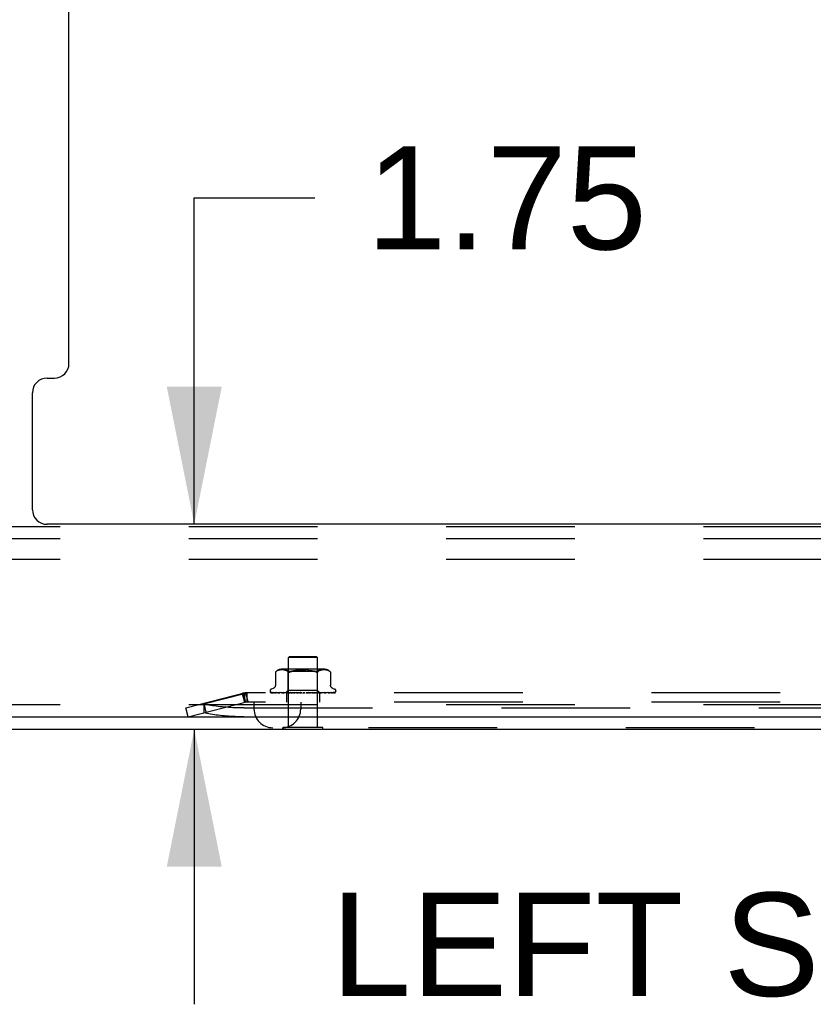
# Model space of a CAD drawing. Header units: inches. Extents: x 0 to 200, y 0 to 129.
# Tile 2 of 43: x 25 to 32, y 6 to 14. Entities that reach past the tile are written whole.
import ezdxf

# ---------------------------------------------------------------- set-up
doc = ezdxf.new("R2010")
doc.units = ezdxf.units.IN
doc.header["$LTSCALE"] = 11
doc.header["$MEASUREMENT"] = 0
doc.linetypes.add('HIDDEN', pattern=[0.2, 0.1, -0.1])
doc.layers.get('0').update_dxf_attribs({"linetype": 'CONTINUOUS'})
doc.layers.add('DEFAULT_2', color=8, linetype='HIDDEN')
doc.layers.add('DIMENSIONS', color=7, linetype='CONTINUOUS')
doc.styles.get("Standard").update_dxf_attribs({"font": 'arial.ttf'})
doc.dimstyles.new('DIMSTYLE_1', dxfattribs={"dimtxt": 0.882353, "dimasz": 1.176471, "dimexe": 0.09, "dimexo": 0.07, "dimgap": 0.0375, "dimtad": 0, "dimtih": 1, "dimtoh": 1, "dimzin": 4, "dimdsep": 46, "dimtxsty": 'Standard', "dimblk": '_FILLED', "dimblk1": '_FILLED', "dimblk2": '_FILLED', "dimcen": 0.09, "dimazin": 1, "dimtfac": 1, "dimtdec": 3, "dimtofl": 0, "dimtmove": 0, "dimatfit": 3, "dimldrblk": '_FILLED', "dimfxl": 0, "dimtolj": 1, "dimtzin": 4, "dimarcsym": 0})

# ---------------------------------------------------------------- blocks, each defined once
blk = doc.blocks.new('_FILLED')
at = {"color": 0, "linetype": 'ByBlock'}
blk.add_solid([(0, 0), (-1, 0.2), (-1, -0.2)], dxfattribs=at)
blk = doc.blocks.new('*D14')
at = {"layer": 'DIMENSIONS', "color": 2, "linetype": 'Continuous'}
for p, q in [((26.7432, 9.9598), (26.7432, 12.7507)), ((26.7432, 12.7507), (27.7727, 12.7507)), ((26.7432, 8.2098), (26.7432, 5.8569))]:
    blk.add_line(p, q, dxfattribs=at)
at = {"layer": 'DIMENSIONS', "color": 2, "linetype": 'Continuous', "xscale": 1.1764705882, "yscale": 1.1764705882, "zscale": 1.1764705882}
for p, rotation in [((26.7432, 9.9598), 270), ((26.7432, 8.2098), 90)]:
    blk.add_blockref('_FILLED', p, dxfattribs=dict(at, rotation=rotation))
at = {"layer": 'DIMENSIONS', "color": 2, "linetype": 'Continuous', "insert": (28.2138, 13.1919), "char_height": 0.88235, "width": 2.39777, "attachment_point": 1, "line_spacing_factor": 0.9}
blk.add_mtext('1.75', dxfattribs=at)
blk = doc.blocks.new('*D16')
at = {"layer": 'DIMENSIONS', "color": 2, "linetype": 'Continuous'}
for p, q in [((24.9224, 36.1147), (24.9224, 39.9712)), ((23.6724, 38.9124), (21.073, 38.9124)), ((24.9224, 38.9124), (27.2754, 38.9124))]:
    blk.add_line(p, q, dxfattribs=at)
at = {"layer": 'DIMENSIONS', "color": 2, "linetype": 'Continuous', "xscale": 1.1764705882, "yscale": 1.1764705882, "zscale": 1.1764705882}
blk.add_blockref('_FILLED', (23.6724, 38.9124), dxfattribs=at)
at = {"layer": 'DIMENSIONS', "color": 2, "linetype": 'Continuous', "xscale": 1.1764705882, "yscale": 1.1764705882, "zscale": 1.1764705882, "rotation": 180}
blk.add_blockref('_FILLED', (24.9224, 38.9124), dxfattribs=at)
at = {"layer": 'DIMENSIONS', "color": 2, "linetype": 'Continuous', "insert": (20.6319, 39.3536), "char_height": 0.88235, "width": 2.39777, "attachment_point": 3, "line_spacing_factor": 0.9}
blk.add_mtext('1.25\\Ptyp.', dxfattribs=at)

msp = doc.modelspace()

# ---------------------------------------------------------------- linework, layer by layer
at = {"color": 3, "linetype": 'Continuous'}
for p, q in [((25.6724, 11.3348), (25.6724, 34.6661)), ((25.4854, 11.2098), (25.5474, 11.2098)), ((25.3604, 10.0848), (25.3604, 11.0848)), ((39.8594, 9.9598), (25.4854, 9.9598)), ((23.7394, 8.3138), (41.6724, 8.3138)), ((23.7244, 8.2098), (41.6204, 8.2098))]:
    msp.add_line(p, q, dxfattribs=at)
at = {"color": 7, "linetype": 'Continuous'}
for p, q in [((27.5039, 8.2058), (27.5039, 8.2098)), ((27.8409, 8.2058), (27.5039, 8.2058)), ((27.8409, 8.2058), (27.8409, 8.2098))]:
    msp.add_line(p, q, dxfattribs=at)
at = {"color": 3, "linetype": 'Continuous'}
for centre, start, end in [((25.5474, 11.3348), 270, 360), ((25.4854, 11.0848), 90, 180), ((25.4854, 10.0848), 180, 270)]:
    msp.add_arc(centre, 0.125, start, end, dxfattribs=at)
at = {"layer": 'DEFAULT_2', "color": 8, "linetype": 'HIDDEN'}
for p, q in [((38.7974, 9.9388), (23.7974, 9.9388)), ((38.7974, 9.8348), (23.7974, 9.8348)), ((38.7974, 9.6578), (23.7974, 9.6578)), ((27.5584, 8.8308), (27.5484, 8.8208)), ((27.7964, 8.8208), (27.5484, 8.8208)), ((27.5484, 8.2238), (27.5484, 8.8208)), ((27.5584, 8.8308), (27.7864, 8.8308)), ((27.7864, 8.8308), (27.7964, 8.8208)), ((27.7964, 8.2238), (27.7964, 8.8208)), ((27.4364, 8.6965), (27.437, 8.697)), ((27.4364, 8.6965), (27.4364, 8.5839)), ((27.4374, 8.6974), (27.4368, 8.6968)), ((27.4387, 8.6985), (27.4403, 8.6999)), ((27.4403, 8.6999), (27.439, 8.6988)), ((27.4403, 8.6999), (27.4453, 8.7035)), ((27.4557, 8.7091), (27.4504, 8.7066)), ((27.4612, 8.7111), (27.4557, 8.7091)), ((27.4666, 8.7126), (27.4611, 8.7111)), ((27.472, 8.7137), (27.4665, 8.7126)), ((27.4773, 8.7145), (27.4719, 8.7137)), ((27.4824, 8.715), (27.4772, 8.7144)), ((27.4874, 8.7152), (27.4823, 8.7149)), ((27.4922, 8.7153), (27.4873, 8.7152)), ((27.497, 8.7152), (27.4921, 8.7153)), ((27.852, 8.7208), (27.4929, 8.7208)), ((27.5018, 8.7149), (27.4969, 8.7152)), ((27.5068, 8.7145), (27.5018, 8.7149)), ((27.5119, 8.7137), (27.5068, 8.7145)), ((27.5173, 8.7126), (27.5119, 8.7137)), ((27.5229, 8.7111), (27.5173, 8.7126)), ((27.5284, 8.7091), (27.5228, 8.7111)), ((27.5472, 8.7008), (27.5272, 8.7208)), ((27.5338, 8.7066), (27.5283, 8.7091)), ((27.7977, 8.7008), (27.5472, 8.7008)), ((27.5472, 8.5378), (27.5472, 8.7008)), ((27.7236, 8.7125), (27.7354, 8.7109)), ((27.7467, 8.7087), (27.7354, 8.7109)), ((27.7977, 8.7008), (27.8177, 8.7208)), ((27.7977, 8.5378), (27.7977, 8.7008)), ((27.8011, 8.6999), (27.806, 8.7035)), ((27.8111, 8.7066), (27.806, 8.7035)), ((27.8165, 8.7091), (27.8111, 8.7066)), ((27.8221, 8.7111), (27.8165, 8.7091)), ((27.8276, 8.7126), (27.822, 8.7111)), ((27.833, 8.7137), (27.8275, 8.7126)), ((27.8381, 8.7145), (27.8329, 8.7137)), ((27.8431, 8.7149), (27.8381, 8.7145)), ((27.848, 8.7152), (27.8431, 8.7149)), ((27.8528, 8.7153), (27.8479, 8.7152)), ((27.8576, 8.7152), (27.8527, 8.7153)), ((27.8626, 8.7149), (27.8575, 8.7152)), ((27.8677, 8.7144), (27.8625, 8.715)), ((27.873, 8.7137), (27.8676, 8.7145)), ((27.8783, 8.7126), (27.8729, 8.7137)), ((27.8838, 8.7111), (27.8783, 8.7126)), ((27.8892, 8.7091), (27.8837, 8.7111)), ((27.8945, 8.7066), (27.8891, 8.7091)), ((27.9084, 8.6966), (27.9085, 8.6965)), ((27.9085, 8.6965), (27.9085, 8.5839)), ((26.6724, 8.3898), (27.1803, 8.5208)), ((26.8244, 8.424), (27.1725, 8.5138)), ((27.153, 8.5138), (27.1725, 8.4383)), ((27.161, 8.5159), (27.1805, 8.4403)), ((27.1725, 8.5138), (27.1725, 8.4383)), ((27.1803, 8.5208), (27.1998, 8.4453)), ((36.1524, 8.5188), (27.1925, 8.5188)), ((27.1925, 8.5188), (27.1925, 8.4408)), ((27.3912, 8.5353), (27.3912, 8.5345)), ((27.3954, 8.5236), (27.3955, 8.5236)), ((27.5291, 8.5196), (27.4, 8.5215)), ((27.4172, 8.5564), (27.4022, 8.551)), ((27.5305, 8.5196), (27.4031, 8.5215)), ((27.533, 8.5196), (27.4068, 8.5215)), ((27.4148, 8.5216), (27.4148, 8.5216)), ((27.537, 8.5196), (27.4159, 8.5215)), ((27.4232, 8.5215), (27.4226, 8.5215)), ((27.5418, 8.5196), (27.4232, 8.5215)), ((27.438, 8.5215), (27.4376, 8.5215)), ((27.5484, 8.5196), (27.438, 8.5215)), ((27.4486, 8.5215), (27.4485, 8.5215)), ((27.5555, 8.5196), (27.4486, 8.5215)), ((27.4486, 8.5215), (27.4486, 8.5215)), ((27.4576, 8.5203), (27.4644, 8.5194)), ((27.4644, 8.5194), (27.4699, 8.5188)), ((27.5642, 8.5196), (27.4686, 8.5215)), ((27.5733, 8.5196), (27.4821, 8.5215)), ((27.4821, 8.5215), (27.4822, 8.5214)), ((27.4931, 8.5202), (27.501, 8.5194)), ((27.501, 8.5194), (27.5071, 8.5188)), ((27.5841, 8.5196), (27.5065, 8.5215)), ((27.5948, 8.5196), (27.5226, 8.5215)), ((27.5226, 8.5215), (27.5228, 8.5214)), ((27.5228, 8.5214), (27.5394, 8.5198)), ((27.5282, 8.5188), (27.5472, 8.5378)), ((27.5291, 8.5196), (27.5291, 8.5196)), ((27.5305, 8.5196), (27.5304, 8.5196)), ((27.5319, 8.5188), (27.5319, 8.4408)), ((27.533, 8.5196), (27.5331, 8.5196)), ((27.5334, 8.5188), (27.5368, 8.5196)), ((27.537, 8.5196), (27.5368, 8.5196)), ((27.5394, 8.5198), (27.5503, 8.5188)), ((27.5418, 8.5196), (27.542, 8.5196)), ((27.5453, 8.5188), (27.542, 8.5196)), ((27.5432, 8.5188), (27.548, 8.5196)), ((27.7977, 8.5378), (27.5472, 8.5378)), ((27.5484, 8.5196), (27.548, 8.5196)), ((27.6071, 8.5196), (27.5505, 8.5215)), ((27.5555, 8.5196), (27.5557, 8.5196)), ((27.5605, 8.5188), (27.5557, 8.5196)), ((27.5577, 8.5188), (27.5638, 8.5196)), ((27.5642, 8.5196), (27.5638, 8.5196)), ((27.6191, 8.5196), (27.5684, 8.5215)), ((27.5684, 8.5215), (27.5687, 8.5214)), ((27.5687, 8.5214), (27.598, 8.5188)), ((27.5733, 8.5196), (27.5736, 8.5196)), ((27.5797, 8.5188), (27.5736, 8.5196)), ((27.5763, 8.5188), (27.5835, 8.5196)), ((27.5841, 8.5196), (27.5835, 8.5196)), ((27.5948, 8.5196), (27.5951, 8.5196)), ((27.6023, 8.5188), (27.5951, 8.5196)), ((27.5983, 8.5188), (27.6065, 8.5196)), ((27.6326, 8.5196), (27.599, 8.5214)), ((27.6071, 8.5196), (27.6065, 8.5196)), ((27.6454, 8.5196), (27.6182, 8.5214)), ((27.6182, 8.5214), (27.6183, 8.5214)), ((27.6183, 8.5214), (27.6482, 8.5188)), ((27.6191, 8.5196), (27.6194, 8.5196)), ((27.6274, 8.5188), (27.6194, 8.5196)), ((27.6231, 8.5188), (27.6318, 8.5196)), ((27.6326, 8.5196), (27.6318, 8.5196)), ((27.6454, 8.5196), (27.6456, 8.5196)), ((27.6542, 8.5188), (27.6456, 8.5196)), ((27.6497, 8.5188), (27.6585, 8.5196)), ((27.6816, 8.5188), (27.6727, 8.5196)), ((27.677, 8.5188), (27.6858, 8.5196)), ((27.709, 8.5204), (27.6988, 8.5196)), ((27.7087, 8.5188), (27.6999, 8.5196)), ((27.7042, 8.5188), (27.7126, 8.5196)), ((27.7204, 8.5214), (27.709, 8.5204)), ((27.7129, 8.5196), (27.7126, 8.5196)), ((27.752, 8.5214), (27.7129, 8.5196)), ((27.7517, 8.5214), (27.722, 8.5188)), ((27.7706, 8.5215), (27.7253, 8.5196)), ((27.7253, 8.5196), (27.726, 8.5196)), ((27.7344, 8.5188), (27.726, 8.5196)), ((27.7303, 8.5188), (27.738, 8.5196)), ((27.7383, 8.5196), (27.738, 8.5196)), ((27.8, 8.5215), (27.7383, 8.5196)), ((27.817, 8.5215), (27.7497, 8.5196)), ((27.7497, 8.5196), (27.7502, 8.5196)), ((27.758, 8.5188), (27.7502, 8.5196)), ((27.7517, 8.5214), (27.752, 8.5214)), ((27.7542, 8.5188), (27.7609, 8.5196)), ((27.7613, 8.5196), (27.7609, 8.5196)), ((27.8433, 8.5215), (27.7613, 8.5196)), ((27.8582, 8.5215), (27.7712, 8.5196)), ((27.7712, 8.5196), (27.7717, 8.5196)), ((27.7712, 8.5188), (27.778, 8.5194)), ((27.7784, 8.5188), (27.7717, 8.5196)), ((27.7752, 8.5188), (27.7807, 8.5196)), ((27.778, 8.5194), (27.7997, 8.5214)), ((27.781, 8.5196), (27.7807, 8.5196)), ((27.8804, 8.5215), (27.781, 8.5196)), ((27.8926, 8.5215), (27.7891, 8.5196)), ((27.7891, 8.5196), (27.7895, 8.5196)), ((27.795, 8.5188), (27.7895, 8.5196)), ((27.7925, 8.5188), (27.7966, 8.5196)), ((27.7967, 8.5196), (27.7966, 8.5196)), ((27.7968, 8.5196), (27.7967, 8.5196)), ((27.91, 8.5215), (27.7968, 8.5196)), ((27.8165, 8.519), (27.7977, 8.5378)), ((27.7997, 8.5214), (27.8, 8.5215)), ((27.9191, 8.5215), (27.8028, 8.5196)), ((27.8028, 8.5196), (27.8031, 8.5196)), ((27.8072, 8.5188), (27.8031, 8.5196)), ((27.8055, 8.5188), (27.808, 8.5196)), ((27.8081, 8.5196), (27.808, 8.5196)), ((27.931, 8.5215), (27.8081, 8.5196)), ((27.9366, 8.5215), (27.8118, 8.5196)), ((27.8118, 8.5196), (27.812, 8.5196)), ((27.8145, 8.5188), (27.812, 8.5196)), ((27.8129, 8.5188), (27.8129, 8.4408)), ((27.8145, 8.5196), (27.8144, 8.5196)), ((27.9427, 8.5215), (27.8145, 8.5196)), ((27.9446, 8.5215), (27.8157, 8.5196)), ((27.8157, 8.5196), (27.8158, 8.5196)), ((27.8167, 8.5188), (27.8165, 8.519)), ((27.8315, 8.5202), (27.8431, 8.5214)), ((27.8431, 8.5214), (27.8433, 8.5215)), ((27.8667, 8.5198), (27.8741, 8.5207)), ((27.8741, 8.5207), (27.8805, 8.5215)), ((27.8805, 8.5215), (27.8804, 8.5215)), ((27.8927, 8.5215), (27.8926, 8.5215)), ((27.9104, 8.5215), (27.91, 8.5215)), ((27.9277, 8.5564), (27.9427, 8.551)), ((27.9479, 8.5225), (27.948, 8.5226)), ((27.9537, 8.5353), (27.9537, 8.5345)), ((38.7974, 8.4178), (23.7974, 8.4178)), ((26.6919, 8.3143), (27.1998, 8.4453)), ((26.8239, 8.4289), (26.8434, 8.3534)), ((26.8244, 8.424), (26.8244, 8.3485)), ((36.1524, 8.4408), (27.1925, 8.4408)), ((27.2534, 8.4408), (27.2534, 8.3808)), ((27.6534, 8.4408), (27.6534, 8.3808)), ((26.6919, 8.3143), (26.6724, 8.3898)), ((27.168, 8.3898), (36.1769, 8.3898)), ((27.168, 8.3143), (36.1769, 8.3143)), ((35.9314, 8.2208), (27.4134, 8.2208)), ((27.8409, 8.2238), (27.5039, 8.2238)), ((27.5039, 8.2098), (27.5039, 8.2238)), ((27.8409, 8.2098), (27.8409, 8.2238))]:
    msp.add_line(p, q, dxfattribs=at)
for points in [[(27.4365, 8.6966), (27.4364, 8.6965), (27.4364, 8.6965)], [(27.4374, 8.6974), (27.438, 8.6979), (27.4387, 8.6985)], [(27.439, 8.6988), (27.4384, 8.6983), (27.4379, 8.6978)], [(27.4504, 8.7066), (27.4453, 8.7035), (27.4403, 8.6999)], [(27.5337, 8.7066), (27.5389, 8.7035), (27.5437, 8.6999)], [(27.552, 8.6966), (27.5497, 8.697), (27.5476, 8.6977), (27.5456, 8.6986), (27.5437, 8.6999)], [(27.552, 8.6966), (27.5544, 8.6965), (27.557, 8.6966), (27.5597, 8.697), (27.5626, 8.6977)], [(27.569, 8.6999), (27.5657, 8.6986), (27.5626, 8.6977)], [(27.6856, 8.7151), (27.6724, 8.7153), (27.6593, 8.7151), (27.6463, 8.7146), (27.6336, 8.7138), (27.6213, 8.7125), (27.6094, 8.7109), (27.5982, 8.7087), (27.5876, 8.7062), (27.5779, 8.7033), (27.569, 8.6999)], [(27.569, 8.6999), (27.5779, 8.7033), (27.5877, 8.7062), (27.5982, 8.7087)], [(27.6213, 8.7125), (27.6336, 8.7138), (27.6463, 8.7146), (27.6593, 8.7151), (27.6724, 8.7153), (27.6856, 8.7151), (27.6986, 8.7146)], [(27.7236, 8.7125), (27.7113, 8.7138), (27.6986, 8.7146)], [(27.7467, 8.7087), (27.7573, 8.7062), (27.767, 8.7033)], [(27.7759, 8.6999), (27.767, 8.7033), (27.7572, 8.7062)], [(27.7879, 8.6966), (27.7852, 8.697), (27.7823, 8.6977), (27.7792, 8.6986), (27.7759, 8.6999)], [(27.7879, 8.6966), (27.7905, 8.6965), (27.7929, 8.6966), (27.7952, 8.697)], [(27.8011, 8.6999), (27.7993, 8.6986), (27.7973, 8.6977), (27.7952, 8.697)], [(27.8945, 8.7066), (27.8996, 8.7035), (27.9046, 8.6999)], [(27.9046, 8.6999), (27.9058, 8.6989), (27.9068, 8.698), (27.9076, 8.6973), (27.9081, 8.6968)], [(27.9084, 8.6966), (27.9081, 8.6968), (27.9076, 8.6973), (27.9068, 8.698), (27.9058, 8.6989), (27.9046, 8.6999)], [(27.1925, 8.5188), (27.1892, 8.5187), (27.1858, 8.5183), (27.1825, 8.5176), (27.1792, 8.5166), (27.1758, 8.5153), (27.1725, 8.5138)], [(27.4022, 8.5188), (27.4009, 8.5193), (27.3997, 8.5199), (27.3987, 8.5206), (27.3978, 8.5212), (27.3971, 8.5218), (27.3965, 8.5224), (27.396, 8.5228), (27.3957, 8.5232), (27.3955, 8.5235), (27.3954, 8.5236), (27.3954, 8.5236)], [(27.4, 8.5215), (27.3998, 8.5215), (27.3992, 8.5215), (27.3987, 8.5216), (27.3981, 8.5218), (27.3976, 8.522), (27.3972, 8.5222), (27.3968, 8.5224), (27.3965, 8.5226), (27.3964, 8.5227)], [(27.3964, 8.5227), (27.3973, 8.5221), (27.3985, 8.5214), (27.3997, 8.5208), (27.4011, 8.5202), (27.4025, 8.5197), (27.404, 8.5192), (27.4056, 8.5188)], [(27.4031, 8.5215), (27.4027, 8.5215), (27.4022, 8.5215), (27.4017, 8.5217), (27.4012, 8.5218), (27.4009, 8.5219), (27.4007, 8.522), (27.4006, 8.5221), (27.4006, 8.5221)], [(27.4006, 8.5221), (27.4007, 8.5221), (27.4008, 8.522)], [(27.4008, 8.522), (27.4014, 8.5216), (27.4017, 8.5213), (27.4022, 8.5211), (27.4026, 8.5208), (27.4032, 8.5205), (27.4037, 8.5201), (27.4043, 8.5198), (27.4049, 8.5195), (27.4056, 8.5192), (27.4063, 8.519), (27.4067, 8.5188)], [(27.4068, 8.5215), (27.4062, 8.5215), (27.4057, 8.5216), (27.4054, 8.5217)], [(27.4054, 8.5217), (27.4067, 8.5213), (27.4085, 8.5208), (27.4104, 8.5204), (27.4124, 8.5199), (27.4144, 8.5195), (27.4165, 8.5191), (27.4182, 8.5188)], [(27.4159, 8.5215), (27.4156, 8.5215), (27.4152, 8.5215), (27.4149, 8.5216), (27.4148, 8.5216)], [(27.4148, 8.5216), (27.4149, 8.5216), (27.4152, 8.5214), (27.4155, 8.5213)], [(27.4155, 8.5213), (27.4164, 8.5208), (27.4169, 8.5205), (27.4175, 8.5202), (27.4181, 8.5199), (27.4188, 8.5196), (27.4195, 8.5193), (27.4202, 8.519), (27.4208, 8.5188)], [(27.4364, 8.5839), (27.4364, 8.5827), (27.4361, 8.5801), (27.4357, 8.5776), (27.4351, 8.5753), (27.4343, 8.5731), (27.4334, 8.571), (27.4323, 8.569), (27.4311, 8.5671), (27.4298, 8.5654), (27.4285, 8.5639), (27.427, 8.5624), (27.4255, 8.5611), (27.4239, 8.5599), (27.4223, 8.5589), (27.4206, 8.558), (27.419, 8.5572), (27.4172, 8.5564)], [(27.4226, 8.5215), (27.4245, 8.5212), (27.4271, 8.5207), (27.4298, 8.5203), (27.4325, 8.5199), (27.4352, 8.5195), (27.438, 8.5191), (27.4399, 8.5188)], [(27.4377, 8.5215), (27.4377, 8.5215), (27.4378, 8.5214), (27.4381, 8.5213), (27.4386, 8.5211), (27.4391, 8.5209)], [(27.4391, 8.5209), (27.4404, 8.5203), (27.4411, 8.5199), (27.4419, 8.5196), (27.4428, 8.5192), (27.4437, 8.5189), (27.4438, 8.5188)], [(27.4485, 8.5215), (27.4509, 8.5211), (27.4576, 8.5203)], [(27.4686, 8.5215), (27.4686, 8.5215), (27.4688, 8.5214), (27.4691, 8.5213), (27.4695, 8.5212), (27.4701, 8.521), (27.4707, 8.5207), (27.4713, 8.5204), (27.4728, 8.5197)], [(27.4728, 8.5197), (27.4736, 8.5194), (27.4745, 8.519), (27.4751, 8.5188)], [(27.4822, 8.5214), (27.4851, 8.5211), (27.4931, 8.5202)], [(27.5065, 8.5215), (27.5067, 8.5214), (27.5071, 8.5214), (27.5076, 8.5213), (27.5081, 8.5211), (27.5087, 8.5209), (27.5094, 8.5206), (27.51, 8.5203)], [(27.51, 8.5203), (27.5115, 8.5196), (27.5122, 8.5193), (27.513, 8.519), (27.5134, 8.5188)], [(27.5282, 8.5188), (27.5285, 8.5191), (27.5288, 8.5193), (27.5289, 8.5195), (27.5291, 8.5196), (27.5291, 8.5196), (27.5291, 8.5196)], [(27.5286, 8.5188), (27.529, 8.519), (27.5294, 8.5192), (27.5299, 8.5194), (27.5304, 8.5196)], [(27.5291, 8.5188), (27.529, 8.519), (27.529, 8.5192), (27.5291, 8.5194), (27.5291, 8.5196)], [(27.5302, 8.5188), (27.5304, 8.5191), (27.5305, 8.5193), (27.5305, 8.5195), (27.5305, 8.5196), (27.5305, 8.5196), (27.5305, 8.5196)], [(27.5315, 8.5188), (27.5319, 8.5191), (27.5322, 8.5193), (27.5325, 8.5195), (27.5328, 8.5196), (27.5329, 8.5196), (27.533, 8.5196)], [(27.5347, 8.5188), (27.5342, 8.519), (27.5338, 8.5192), (27.5334, 8.5194), (27.5331, 8.5196)], [(27.5373, 8.5188), (27.5373, 8.5191), (27.5373, 8.5193), (27.5373, 8.5195), (27.5372, 8.5196), (27.537, 8.5196)], [(27.5399, 8.5188), (27.5403, 8.5191), (27.5408, 8.5193), (27.5412, 8.5195), (27.5415, 8.5196), (27.5418, 8.5196), (27.5418, 8.5196)], [(27.5492, 8.5188), (27.5492, 8.5191), (27.5491, 8.5193), (27.5489, 8.5195), (27.5487, 8.5196), (27.5484, 8.5196)], [(27.5505, 8.5215), (27.5506, 8.5214), (27.5511, 8.5214), (27.5517, 8.5213), (27.5523, 8.5211), (27.553, 8.5208), (27.5537, 8.5206), (27.5544, 8.5202), (27.5551, 8.5199), (27.5559, 8.5195), (27.5566, 8.5192), (27.5574, 8.5188)], [(27.553, 8.5188), (27.5536, 8.5191), (27.5541, 8.5193), (27.5546, 8.5195), (27.555, 8.5196), (27.5554, 8.5196), (27.5555, 8.5196)], [(27.5656, 8.5188), (27.5655, 8.5191), (27.5652, 8.5193), (27.565, 8.5195), (27.5646, 8.5196), (27.5642, 8.5196)], [(27.5705, 8.5188), (27.5711, 8.5191), (27.5717, 8.5193), (27.5722, 8.5195), (27.5727, 8.5196), (27.5732, 8.5196), (27.5733, 8.5196)], [(27.5859, 8.5188), (27.5856, 8.5191), (27.5853, 8.5193), (27.5849, 8.5195), (27.5845, 8.5196), (27.5841, 8.5196)], [(27.5917, 8.5188), (27.5923, 8.5191), (27.5929, 8.5193), (27.5935, 8.5195), (27.5941, 8.5196), (27.5946, 8.5196), (27.5948, 8.5196)], [(27.599, 8.5214), (27.5995, 8.5214), (27.6002, 8.5213), (27.6009, 8.5211), (27.6016, 8.5208), (27.6022, 8.5205), (27.6028, 8.5202), (27.6034, 8.5199), (27.6045, 8.5193)], [(27.6045, 8.5193), (27.6051, 8.519), (27.6054, 8.5188)], [(27.6093, 8.5188), (27.6089, 8.5191), (27.6085, 8.5193), (27.6081, 8.5195), (27.6075, 8.5196), (27.6071, 8.5196)], [(27.6152, 8.5196), (27.615, 8.5196), (27.6149, 8.5197), (27.6148, 8.5198), (27.6148, 8.5199), (27.6148, 8.5201), (27.6149, 8.5203), (27.6151, 8.5206), (27.6154, 8.5208), (27.6157, 8.521), (27.6161, 8.5212), (27.6166, 8.5213), (27.6172, 8.5214), (27.6177, 8.5215), (27.6182, 8.5214)], [(27.6157, 8.5188), (27.6164, 8.5191), (27.617, 8.5193), (27.6176, 8.5195), (27.6182, 8.5196), (27.6188, 8.5196), (27.6191, 8.5196)], [(27.635, 8.5188), (27.6346, 8.5191), (27.634, 8.5193), (27.6335, 8.5195), (27.6329, 8.5196), (27.6326, 8.5196)], [(27.6419, 8.5188), (27.6425, 8.5191), (27.6431, 8.5193), (27.6437, 8.5195), (27.6443, 8.5196), (27.645, 8.5196), (27.6454, 8.5196)], [(27.6508, 8.5213), (27.6513, 8.5212), (27.6519, 8.5211), (27.6524, 8.5208), (27.6529, 8.5206), (27.6533, 8.5203), (27.6537, 8.5201), (27.654, 8.5199), (27.6542, 8.5197)], [(27.6602, 8.5195), (27.6588, 8.5198), (27.6573, 8.52), (27.6557, 8.5203), (27.6541, 8.5207), (27.6525, 8.521), (27.651, 8.5213)], [(27.6542, 8.5197), (27.6547, 8.5194), (27.6549, 8.5192), (27.6552, 8.519), (27.6555, 8.5188)], [(27.6602, 8.5195), (27.6598, 8.5196), (27.6592, 8.5196), (27.6585, 8.5196)], [(27.6621, 8.5188), (27.6615, 8.5191), (27.661, 8.5193), (27.6604, 8.5195), (27.6602, 8.5195)], [(27.6691, 8.5188), (27.6697, 8.5191), (27.6703, 8.5193), (27.6709, 8.5195), (27.6715, 8.5196), (27.6721, 8.5196), (27.6727, 8.5196)], [(27.6895, 8.5188), (27.6889, 8.5191), (27.6883, 8.5193), (27.6877, 8.5195), (27.687, 8.5196), (27.6864, 8.5196), (27.6858, 8.5196)], [(27.6965, 8.5188), (27.697, 8.5191), (27.6975, 8.5193), (27.6981, 8.5195), (27.6987, 8.5196), (27.6988, 8.5196)], [(27.6988, 8.5196), (27.6993, 8.5196), (27.6999, 8.5196)], [(27.7163, 8.5188), (27.7157, 8.5191), (27.715, 8.5193), (27.7144, 8.5195), (27.7138, 8.5196), (27.7132, 8.5196), (27.7129, 8.5196)], [(27.7146, 8.5188), (27.7149, 8.519), (27.7153, 8.5192), (27.7162, 8.5198)], [(27.7162, 8.5198), (27.7167, 8.5201), (27.7172, 8.5204), (27.7178, 8.5207), (27.7184, 8.5209), (27.7191, 8.5212), (27.7198, 8.5213), (27.7204, 8.5214)], [(27.7229, 8.5188), (27.7234, 8.5191), (27.7238, 8.5193), (27.7243, 8.5195), (27.7249, 8.5196), (27.7253, 8.5196)], [(27.7415, 8.5188), (27.7409, 8.5191), (27.7403, 8.5193), (27.7396, 8.5195), (27.7391, 8.5196), (27.7385, 8.5196), (27.7383, 8.5196)], [(27.7476, 8.5188), (27.7479, 8.5191), (27.7483, 8.5193), (27.7487, 8.5195), (27.7492, 8.5196), (27.7497, 8.5196)], [(27.7642, 8.5188), (27.7636, 8.5191), (27.763, 8.5193), (27.7625, 8.5195), (27.7619, 8.5196), (27.7614, 8.5196), (27.7613, 8.5196)], [(27.7639, 8.5188), (27.764, 8.5188), (27.7646, 8.5192), (27.7653, 8.5195), (27.7659, 8.5198), (27.7665, 8.5201), (27.7672, 8.5205), (27.7679, 8.5208), (27.7686, 8.521), (27.7693, 8.5212), (27.77, 8.5214), (27.7705, 8.5214), (27.7706, 8.5215)], [(27.7695, 8.5188), (27.7698, 8.5191), (27.7701, 8.5193), (27.7704, 8.5195), (27.7708, 8.5196), (27.7712, 8.5196)], [(27.7836, 8.5188), (27.7831, 8.5191), (27.7825, 8.5193), (27.782, 8.5195), (27.7815, 8.5196), (27.7811, 8.5196), (27.781, 8.5196)], [(27.788, 8.5188), (27.7881, 8.5191), (27.7883, 8.5193), (27.7885, 8.5195), (27.7888, 8.5196), (27.7891, 8.5196)], [(27.799, 8.5188), (27.7985, 8.5191), (27.7981, 8.5193), (27.7977, 8.5194), (27.7973, 8.5195), (27.797, 8.5196), (27.7968, 8.5196)], [(27.8022, 8.5188), (27.8022, 8.5191), (27.8023, 8.5193), (27.8024, 8.5195), (27.8026, 8.5196), (27.8028, 8.5196)], [(27.8098, 8.5188), (27.8094, 8.5191), (27.809, 8.5193), (27.8087, 8.5195), (27.8084, 8.5196), (27.8081, 8.5196), (27.8081, 8.5196)], [(27.8101, 8.5188), (27.8103, 8.5189), (27.8111, 8.5192), (27.8119, 8.5196), (27.8127, 8.52), (27.8134, 8.5203), (27.8142, 8.5207), (27.8149, 8.521), (27.8156, 8.5212), (27.8162, 8.5213), (27.8167, 8.5214), (27.817, 8.5215)], [(27.8118, 8.5188), (27.8117, 8.5191), (27.8116, 8.5193), (27.8116, 8.5195), (27.8117, 8.5196), (27.8118, 8.5196)], [(27.8136, 8.5188), (27.8139, 8.519), (27.8141, 8.5192), (27.8143, 8.5194), (27.8144, 8.5196)], [(27.8157, 8.5188), (27.8153, 8.5191), (27.815, 8.5193), (27.8148, 8.5195), (27.8146, 8.5196), (27.8145, 8.5196), (27.8145, 8.5196)], [(27.8163, 8.5188), (27.8161, 8.5191), (27.8159, 8.5193), (27.8158, 8.5195), (27.8157, 8.5196), (27.8157, 8.5196), (27.8157, 8.5196)], [(27.8165, 8.519), (27.8163, 8.5192), (27.8161, 8.5194), (27.8158, 8.5196)], [(27.8168, 8.5188), (27.8192, 8.519), (27.8315, 8.5202)], [(27.8514, 8.5188), (27.8519, 8.519), (27.8527, 8.5193), (27.8535, 8.5197), (27.855, 8.5203)], [(27.855, 8.5203), (27.8556, 8.5206), (27.8563, 8.5209), (27.8569, 8.5211), (27.8574, 8.5213), (27.8578, 8.5214), (27.858, 8.5214), (27.8582, 8.5215)], [(27.8572, 8.5188), (27.8594, 8.519), (27.8667, 8.5198)], [(27.8864, 8.5188), (27.8866, 8.5189), (27.8875, 8.5192), (27.8884, 8.5196), (27.8891, 8.5199), (27.8905, 8.5206)], [(27.8905, 8.5206), (27.8911, 8.5208), (27.8916, 8.5211), (27.8921, 8.5213), (27.8924, 8.5214), (27.8926, 8.5214), (27.8927, 8.5215)], [(27.891, 8.5188), (27.893, 8.5191), (27.8961, 8.5194), (27.8992, 8.5199), (27.9022, 8.5203), (27.9053, 8.5207), (27.9083, 8.5212), (27.9104, 8.5215)], [(27.9277, 8.5564), (27.9259, 8.5572), (27.9242, 8.558), (27.9226, 8.5589), (27.921, 8.5599), (27.9194, 8.5611), (27.9179, 8.5624), (27.9164, 8.5639), (27.915, 8.5654), (27.9138, 8.5671), (27.9126, 8.569), (27.9115, 8.571), (27.9106, 8.5731), (27.9098, 8.5753), (27.9092, 8.5776), (27.9087, 8.5801), (27.9085, 8.5827), (27.9085, 8.5839)], [(27.9137, 8.5188), (27.914, 8.5189), (27.9148, 8.5192), (27.9156, 8.5196), (27.9163, 8.5199), (27.917, 8.5202), (27.9176, 8.5205)], [(27.9169, 8.5188), (27.9187, 8.5191), (27.9212, 8.5195), (27.9236, 8.5199), (27.9259, 8.5203), (27.9282, 8.5208), (27.9304, 8.5212), (27.9319, 8.5216)], [(27.9176, 8.5205), (27.9187, 8.5211), (27.9192, 8.5213), (27.9195, 8.5214), (27.9196, 8.5215)], [(27.9196, 8.5215), (27.9197, 8.5215), (27.9197, 8.5215), (27.9196, 8.5215), (27.9194, 8.5215), (27.9191, 8.5215)], [(27.9319, 8.5216), (27.9316, 8.5215), (27.931, 8.5215)], [(27.9323, 8.5188), (27.9329, 8.519), (27.9336, 8.5193), (27.9342, 8.5196), (27.9347, 8.5198), (27.9353, 8.5201), (27.9358, 8.5204), (27.9363, 8.5206), (27.9368, 8.5209), (27.9372, 8.5211)], [(27.9341, 8.5188), (27.9344, 8.5189), (27.9362, 8.5192), (27.9379, 8.5197), (27.9395, 8.5201), (27.941, 8.5205), (27.9425, 8.521), (27.9439, 8.5215), (27.9448, 8.5219)], [(27.9382, 8.5217), (27.9383, 8.5218), (27.9383, 8.5218), (27.9383, 8.5218), (27.9381, 8.5217), (27.9378, 8.5216), (27.9373, 8.5215), (27.9368, 8.5215), (27.9366, 8.5215)], [(27.9372, 8.5211), (27.9379, 8.5215), (27.9381, 8.5217), (27.9382, 8.5217)], [(27.9417, 8.5188), (27.9418, 8.5188), (27.9424, 8.5191), (27.9431, 8.5194), (27.9437, 8.5197), (27.9443, 8.52), (27.9448, 8.5203), (27.9454, 8.5206), (27.9458, 8.5209), (27.9463, 8.5212), (27.9467, 8.5215), (27.947, 8.5218), (27.9473, 8.522), (27.9476, 8.5223), (27.9479, 8.5225)], [(27.9421, 8.5188), (27.9424, 8.5189), (27.9437, 8.5194), (27.945, 8.5199), (27.9462, 8.5206), (27.9474, 8.5214)], [(27.9448, 8.5219), (27.9445, 8.5218), (27.9439, 8.5216), (27.9433, 8.5215), (27.9427, 8.5215)], [(27.948, 8.5226), (27.948, 8.5226), (27.948, 8.5226), (27.9478, 8.5225), (27.9476, 8.5223), (27.9473, 8.5221), (27.947, 8.522), (27.9466, 8.5218), (27.9462, 8.5217), (27.9458, 8.5216), (27.9453, 8.5215), (27.9448, 8.5215), (27.9445, 8.5215)], [(27.168, 8.3898), (27.149, 8.3899), (27.1301, 8.3902), (27.1113, 8.3906), (27.0925, 8.3912), (27.0738, 8.392), (27.0553, 8.393), (27.0369, 8.3942), (27.0188, 8.3955), (27.0008, 8.397), (26.9831, 8.3987), (26.9656, 8.4005), (26.9484, 8.4025), (26.9316, 8.4047), (26.9151, 8.407), (26.8989, 8.4094), (26.8831, 8.4121), (26.8678, 8.4148), (26.8529, 8.4177), (26.8384, 8.4208), (26.8244, 8.424)], [(27.1925, 8.4408), (27.1892, 8.4407), (27.1858, 8.4405), (27.1825, 8.4402), (27.1792, 8.4397), (27.1758, 8.439), (27.1725, 8.4383)], [(27.168, 8.3143), (27.149, 8.3144), (27.1301, 8.3146), (27.1113, 8.3151), (27.0925, 8.3157), (27.0738, 8.3165), (27.0553, 8.3175), (27.0369, 8.3187), (27.0188, 8.32), (27.0008, 8.3215), (26.9831, 8.3231), (26.9656, 8.325), (26.9484, 8.327), (26.9316, 8.3291), (26.9151, 8.3314), (26.8989, 8.3339), (26.8831, 8.3365), (26.8678, 8.3393), (26.8529, 8.3422), (26.8384, 8.3453), (26.8244, 8.3485)]]:
    msp.add_lwpolyline(points, dxfattribs=at)
for centre, radius, start, end in [((27.4929, 8.6433), 0.0776, 90, 136.69924), ((27.852, 8.6433), 0.0776, 43.30076, 90), ((27.1925, 8.3608), 0.158, 90, 104.46683), ((27.4079, 8.5353), 0.0167, 110, 180), ((27.4079, 8.5345), 0.0167, 180, 250.05156), ((27.937, 8.5353), 0.0167, 0, 70), ((27.937, 8.5345), 0.0167, 308.62185, 360), ((27.1925, 8.3608), 0.08, 90, 104.46683), ((27.4134, 8.3808), 0.16, 180, 270), ((27.4934, 8.3808), 0.16, 270, 360)]:
    msp.add_arc(centre, radius, start, end, dxfattribs=at)

# ---------------------------------------------------------------- texts
at = {"layer": 'DIMENSIONS', "color": 2, "linetype": 'Continuous', "insert": (32.7737, 6.8107), "char_height": 0.882353, "width": 9.702602, "attachment_point": 2, "line_spacing_factor": 0.9}
msp.add_mtext('LEFT SIDE VIEW', dxfattribs=at)

# ---------------------------------------------------------------- dimensions: what is measured, and where the dimension line sits
at = {"layer": 'DIMENSIONS', "color": 2, "linetype": 'Continuous'}
dim = msp.add_linear_dim(base=(24.9224, 38.9124), p1=(23.6724, 8.3288), p2=(24.9224, 36.0447), text='<>\\Ptyp.\\P[]', dimstyle='DIMSTYLE_1', dxfattribs=at)
dim.commit()
dim.dimension.update_dxf_attribs({"geometry": '*D16', "text_midpoint": (19.433, 38.2506), "dimtype": 160})
dim = msp.add_linear_dim(base=(26.7432, 8.2098), p1=(25.6724, 9.9598), p2=(23.8444, 8.2098), angle=270, text='<>\\P[]', dimstyle='DIMSTYLE_1', dxfattribs=at)
dim.commit()
dim.dimension.update_dxf_attribs({"geometry": '*D14', "text_midpoint": (29.4542, 12.7458), "dimtype": 160})

doc.saveas('drawing.dxf')
